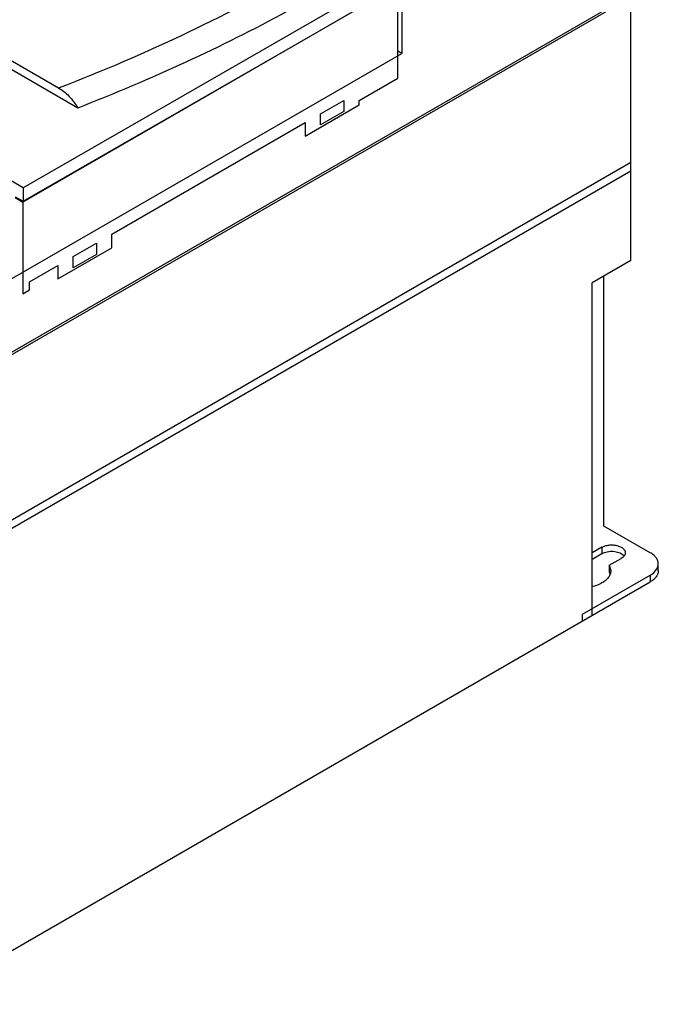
# Model space of a CAD drawing. Header units: millimetres. Extents: x 38 to 296, y 91 to 375.
# Tile 6 of 7: x 179 to 296, y 100 to 281. Entities that reach past the tile are written whole.
import ezdxf

# ---------------------------------------------------------------- set-up
doc = ezdxf.new("R2010")
doc.units = ezdxf.units.MM
doc.header["$LTSCALE"] = 30.332537
doc.layers.get('0').update_dxf_attribs({"linetype": 'CONTINUOUS'})

msp = doc.modelspace()

# ---------------------------------------------------------------- linework, layer by layer
at = {"color": 7, "linetype": 'Continuous'}
for p, q in [((249.03, 290.28), (249.03, 274.36)), ((248.35, 289.24), (179.76, 249.8)), ((248.32, 286.77), (179.73, 247.17)), ((179.75, 247.35), (248.34, 286.79)), ((248.32, 269.87), (248.32, 286.77)), ((189.77, 264.39), (154.19, 284.93)), ((157.39, 207.57), (290.96, 284.69)), ((290.96, 236.52), (290.96, 284.69)), ((157.72, 284.53), (186.24, 268.06)), ((289.66, 284.35), (167.92, 214.06)), ((179.76, 249.8), (131.67, 277.56)), ((167.92, 227.54), (249.03, 274.36)), ((249.03, 274.36), (248.32, 274.77)), ((241.25, 265.79), (248.32, 269.87)), ((231.35, 259.26), (241.25, 264.97)), ((234.18, 263.34), (238.42, 265.79)), ((238.42, 265.79), (238.42, 263.75)), ((241.25, 264.97), (241.25, 265.79)), ((238.42, 263.75), (234.18, 261.3)), ((234.18, 261.3), (234.18, 263.34)), ((196, 241.29), (231.35, 261.71)), ((231.35, 261.71), (231.35, 259.26)), ((149.54, 172.83), (290.96, 254.48)), ((290.96, 252.85), (149.54, 171.2)), ((179.76, 249.8), (179.75, 247.35)), ((178.32, 247.99), (179.73, 247.17)), ((178.34, 248.16), (179.75, 247.35)), ((179.73, 247.17), (179.73, 230.43)), ((188.93, 237.21), (193.17, 239.66)), ((193.17, 239.66), (193.17, 237.62)), ((196, 238.84), (196, 241.29)), ((186.1, 233.13), (196, 238.84)), ((193.17, 237.62), (188.93, 235.17)), ((188.93, 235.17), (188.93, 237.21)), ((290.96, 236.52), (283.89, 232.43)), ((180.93, 232.6), (186.1, 235.58)), ((186.1, 235.58), (186.1, 233.13)), ((180.93, 231.13), (180.93, 232.6)), ((283.89, 171.6), (283.89, 232.43)), ((286.01, 187.93), (286.01, 233.66)), ((179.73, 230.43), (180.93, 231.13)), ((294.5, 183.04), (286.01, 187.93)), ((285.66, 184.06), (283.89, 183.04)), ((285.66, 184.06), (285.66, 182.83)), ((285.66, 182.83), (283.89, 181.81)), ((287, 180.75), (289.19, 182.02)), ((287, 180.75), (287.27, 179.77)), ((287, 180.75), (287, 179.52)), ((295.96, 179.77), (295.96, 180.99)), ((282.12, 171.81), (294.5, 178.95)), ((294.5, 178.95), (294.5, 177.73)), ((160.64, 100.45), (294.5, 177.73)), ((282.12, 170.58), (282.12, 171.81))]:
    msp.add_line(p, q, dxfattribs=at)
msp.add_arc((288.51, 181.45), 1.53, 43.1004, 46.9012, dxfattribs=at)
for points, knots in [([(186.24, 268.06), (194.31, 271.17), (209.86, 277.82), (224.84, 285.7), (231.97, 289.87)], [0, 0, 0, 0, 0.51145, 1, 1, 1, 1]), ([(228.03, 282.06), (221.98, 278.75), (209.4, 272.46), (196.44, 266.98), (189.77, 264.39)], [0, 0, 0, 0, 0.490888, 1, 1, 1, 1]), ([(186.24, 268.06), (186.58, 267.87), (187.25, 267.4), (188.51, 266.24), (189.31, 265.16), (189.77, 264.39)], [0, 0, 0, 0, 0.228683, 0.474997, 1, 1, 1, 1]), ([(285.66, 184.06), (285.84, 184.16), (286.26, 184.34), (286.94, 184.47), (287.67, 184.49), (288.37, 184.39), (289, 184.18), (289.5, 183.88), (289.84, 183.49), (289.92, 183.18), (289.92, 183.04)], [0, 0, 0, 0, 0.128826, 0.270601, 0.417911, 0.562412, 0.696218, 0.813601, 0.913067, 1, 1, 1, 1]), ([(289.55, 182.57), (289.33, 182.78), (288.73, 183.1), (287.71, 183.29), (286.63, 183.23), (285.95, 183), (285.66, 182.83)], [0, 0, 0, 0, 0.221468, 0.483342, 0.754559, 1, 1, 1, 1]), ([(289.92, 183.04), (289.92, 182.94), (289.89, 182.74), (289.74, 182.47), (289.5, 182.22), (289.3, 182.08), (289.19, 182.02)], [0, 0, 0, 0, 0.217727, 0.450866, 0.710459, 1, 1, 1, 1]), ([(295.96, 180.99), (295.96, 181.18), (295.89, 181.58), (295.59, 182.13), (295.11, 182.63), (294.72, 182.91), (294.5, 183.04)], [0, 0, 0, 0, 0.217782, 0.450908, 0.710295, 1, 1, 1, 1]), ([(295.7, 180.08), (295.79, 180.22), (295.91, 180.52), (295.96, 180.84), (295.96, 180.99)], [0, 0, 0, 0, 0.511866, 1, 1, 1, 1]), ([(287.27, 179.77), (287.27, 179.56), (287.19, 179.12), (286.86, 178.52), (286.34, 177.97), (285.9, 177.66), (285.66, 177.52)], [0, 0, 0, 0, 0.217769, 0.450881, 0.710318, 1, 1, 1, 1]), ([(287.19, 179.08), (287.18, 179.11), (287.13, 179.27), (287.06, 179.42), (287, 179.52)], [0, 0, 0, 0, 0.245125, 1, 1, 1, 1]), ([(294.5, 178.95), (294.63, 179.03), (295.09, 179.33), (295.5, 179.73), (295.7, 180.08)], [0, 0, 0, 0, 0.275755, 1, 1, 1, 1]), ([(295.96, 179.77), (295.96, 179.58), (295.89, 179.18), (295.59, 178.63), (295.11, 178.13), (294.72, 177.86), (294.5, 177.73)], [0, 0, 0, 0, 0.217782, 0.450909, 0.710295, 1, 1, 1, 1]), ([(285.66, 177.52), (285.53, 177.45), (284.99, 177.17), (284.41, 176.97), (283.96, 176.86)], [0, 0, 0, 0, 0.235637, 1, 1, 1, 1])]:
    msp.add_open_spline(points, degree=3, knots=knots, dxfattribs=at)

doc.saveas('drawing.dxf')
